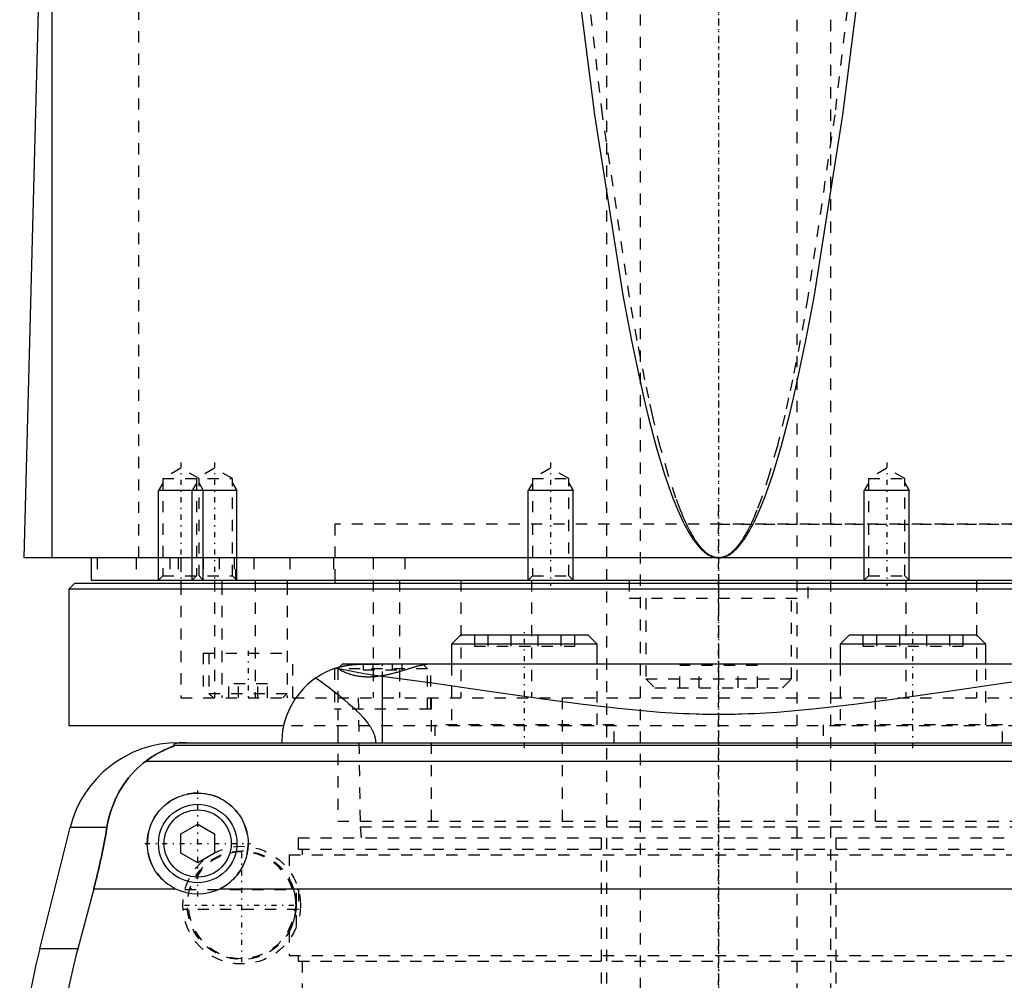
# Model space of a CAD drawing. Extents: x -90 to 90, y -319 to 827.
# Tile 4 of 9: x -62 to 25, y 39 to 125. Entities that reach past the tile are written whole.
import ezdxf

# ---------------------------------------------------------------- set-up
doc = ezdxf.new("R2010")
doc.units = 0
doc.linetypes.add('CENTER', pattern=[1.5, 0.45, -0.5, 0.05, -0.5])
doc.linetypes.add('DASHED', pattern=[2, 1, -1])
for name, color, linetype in [('AM_0', 7, 'CONTINUOUS'), ('AM_10', 7, 'CONTINUOUS'), ('AM_3', 7, 'DASHED'), ('AM_7', 7, 'CENTER')]:
    doc.layers.add(name, color=color, linetype=linetype)

msp = doc.modelspace()

# ---------------------------------------------------------------- linework, layer by layer
at = {"layer": 'AM_0', "color": 7, "linetype": 'CONTINUOUS'}
for p, q in [((-59.5, 76.5), (-59.5, 135.489)), ((-62, 76.5), (-60.5, 133.35)), ((62, 76.5), (-62, 76.5)), ((-56, 76.5), (-56, 74.5)), ((-57.5, 74.2), (-58, 73.7)), ((57.5, 74.2), (-57.5, 74.2)), ((-56, 74.5), (56, 74.5)), ((-48, 74.5), (-48, 74.2)), ((-44.341, 74.5), (-44.341, 74.2)), ((-38.5, 74.5), (-38.5, 74.2)), ((-34.25, 74.5), (-34.25, 74.2)), ((-58, 73.7), (-58, 61.5)), ((58, 73.7), (-58, 73.7)), ((-23.041, 69.6), (-23.841, 68.8)), ((-11.641, 69.6), (-23.041, 69.6)), ((-10.841, 68.8), (-11.641, 69.6)), ((11.641, 69.6), (10.841, 68.8)), ((23.041, 69.6), (11.641, 69.6)), ((23.841, 68.8), (23.041, 69.6)), ((-23.841, 68.8), (-23.841, 67)), ((-10.841, 68.8), (-23.841, 68.8)), ((-10.841, 67), (-10.841, 68.8)), ((10.841, 68.8), (10.841, 67)), ((23.841, 68.8), (10.841, 68.8)), ((23.841, 67), (23.841, 68.8)), ((-33.6, 67), (-33.848, 66.752)), ((33.6, 67), (-33.6, 67)), ((-30.043, 65.905), (-30.043, 60)), ((-38.884, 61.5), (-58, 61.5)), ((-48.192, 60), (48.192, 60)), ((48.569, 59.746), (-48.569, 59.746)), ((51.173, 58.307), (-51.173, 58.307)), ((-48, 51.866), (-46.5, 52.732)), ((-46.5, 52.732), (-45, 51.866)), ((-60.596, 41.616), (-57.893, 52.426)), ((-54.602, 52.426), (-57.893, 52.426)), ((-48, 50.134), (-48, 51.866)), ((-45, 51.866), (-45, 50.134)), ((-46.5, 49.268), (-48, 50.134)), ((-45, 50.134), (-46.5, 49.268)), ((-55.781, 46.968), (-57.2, 41.616)), ((-55.781, 46.968), (-48.498, 46.968)), ((-44.502, 46.968), (44.502, 46.968)), ((-57.2, 41.616), (-60.596, 41.616))]:
    msp.add_line(p, q, dxfattribs=at)
for points in [[(-13.276, 133.35, 0), (-11.092, 116.03, 0), (-8.524, 99.763, 0), (-7.788, 95.899, 0), (-7.05, 92.384, 0), (-6.68, 90.758, 0), (-6.311, 89.219, 0), (-5.57, 86.404, 0), (-4.829, 83.941, 0), (-4.088, 81.828, 0), (-3.655, 80.758, 0), (-3.531, 80.474, 0), (-3.407, 80.201, 0), (-3.345, 80.067, 0), (-3.284, 79.936, 0), (-3.16, 79.682, 0), (-3.036, 79.437, 0), (-2.912, 79.202, 0), (-2.788, 78.977, 0), (-2.664, 78.762, 0), (-2.603, 78.658, 0), (-2.541, 78.557, 0), (-2.417, 78.361, 0), (-2.293, 78.175, 0), (-2.231, 78.086, 0), (-2.169, 77.999, 0), (-2.045, 77.832, 0), (-1.921, 77.676, 0), (-1.859, 77.601, 0), (-1.797, 77.529, 0), (-1.673, 77.392, 0), (-1.549, 77.265, 0), (-1.426, 77.147, 0), (-1.302, 77.04, 0), (-1.178, 76.942, 0), (-1.116, 76.896, 0), (-1.054, 76.854, 0), (-0.93, 76.775, 0), (-0.806, 76.707, 0), (-0.682, 76.648, 0), (-0.558, 76.599, 0), (-0.486, 76.575, 0), (-0.465, 76.569, 0), (-0.444, 76.563, 0), (-0.434, 76.56, 0), (-0.424, 76.557, 0), (-0.403, 76.552, 0), (-0.382, 76.547, 0), (-0.372, 76.544, 0), (-0.362, 76.542, 0), (-0.341, 76.537, 0), (-0.32, 76.533, 0), (-0.31, 76.531, 0), (-0.3, 76.529, 0), (-0.279, 76.525, 0), (-0.258, 76.521, 0), (-0.238, 76.518, 0), (-0.217, 76.515, 0), (-0.196, 76.512, 0), (-0.186, 76.511, 0), (-0.176, 76.51, 0), (-0.155, 76.508, 0), (-0.134, 76.506, 0), (-0.114, 76.504, 0), (-0.093, 76.503, 0), (-0.072, 76.502, 0), (-0.062, 76.501, 0), (-0.052, 76.501, 0), (-0.031, 76.5, 0), (-0.01, 76.5, 0), (0, 76.5, 0)], [(0, 76.5, 0), (0.01, 76.5, 0), (0.031, 76.5, 0), (0.052, 76.501, 0), (0.062, 76.501, 0), (0.072, 76.502, 0), (0.093, 76.503, 0), (0.114, 76.504, 0), (0.134, 76.506, 0), (0.155, 76.508, 0), (0.176, 76.51, 0), (0.186, 76.511, 0), (0.196, 76.512, 0), (0.217, 76.515, 0), (0.238, 76.518, 0), (0.258, 76.521, 0), (0.279, 76.525, 0), (0.3, 76.529, 0), (0.31, 76.531, 0), (0.32, 76.533, 0), (0.341, 76.537, 0), (0.362, 76.542, 0), (0.372, 76.544, 0), (0.382, 76.547, 0), (0.403, 76.552, 0), (0.424, 76.557, 0), (0.434, 76.56, 0), (0.444, 76.563, 0), (0.465, 76.569, 0), (0.486, 76.575, 0), (0.506, 76.582, 0), (0.527, 76.588, 0), (0.548, 76.595, 0), (0.558, 76.599, 0), (0.568, 76.603, 0), (0.589, 76.61, 0), (0.61, 76.618, 0), (0.682, 76.648, 0), (0.806, 76.707, 0), (0.93, 76.775, 0), (1.054, 76.854, 0), (1.116, 76.896, 0), (1.178, 76.942, 0), (1.302, 77.04, 0), (1.426, 77.147, 0), (1.549, 77.265, 0), (1.673, 77.392, 0), (1.797, 77.529, 0), (1.859, 77.601, 0), (1.921, 77.676, 0), (2.045, 77.832, 0), (2.169, 77.999, 0), (2.231, 78.086, 0), (2.293, 78.175, 0), (2.417, 78.361, 0), (2.541, 78.557, 0), (2.603, 78.658, 0), (2.664, 78.762, 0), (2.788, 78.977, 0), (2.912, 79.202, 0), (3.036, 79.437, 0), (3.16, 79.682, 0), (3.284, 79.936, 0), (3.345, 80.067, 0), (3.407, 80.201, 0), (3.531, 80.474, 0), (3.655, 80.758, 0), (4.088, 81.828, 0), (4.829, 83.941, 0), (5.57, 86.404, 0), (6.311, 89.219, 0), (6.68, 90.758, 0), (7.05, 92.384, 0), (7.788, 95.899, 0), (8.524, 99.763, 0), (11.092, 116.03, 0), (13.276, 133.35, 0)], [(-34.197, 66.646, 0), (-34.147, 66.663, 0), (-34.047, 66.694, 0), (-33.948, 66.724, 0), (-33.898, 66.738, 0), (-33.848, 66.752, 0), (-33.747, 66.778, 0), (-33.647, 66.804, 0), (-33.546, 66.827, 0), (-33.445, 66.849, 0), (-33.344, 66.87, 0), (-33.293, 66.88, 0), (-33.243, 66.889, 0), (-33.141, 66.906, 0), (-33.039, 66.922, 0), (-32.938, 66.937, 0), (-32.836, 66.95, 0), (-32.734, 66.961, 0), (-32.683, 66.967, 0), (-32.632, 66.971, 0), (-32.53, 66.98, 0), (-32.427, 66.987, 0), (-32.376, 66.99, 0)], [(-29.343, 67, 0), (-29.43, 67, 0), (-29.605, 66.999, 0), (-29.781, 66.998, 0), (-29.869, 66.997, 0), (-29.957, 66.996, 0), (-30.133, 66.994, 0), (-30.309, 66.991, 0), (-30.485, 66.989, 0), (-30.66, 66.987, 0), (-30.835, 66.985, 0), (-30.921, 66.985, 0), (-31.007, 66.984, 0), (-31.178, 66.983, 0), (-31.347, 66.982, 0), (-31.513, 66.982, 0), (-31.677, 66.983, 0), (-31.838, 66.984, 0), (-31.917, 66.984, 0), (-31.996, 66.985, 0), (-32.151, 66.987, 0), (-32.302, 66.989, 0), (-32.376, 66.99, 0)], [(-34.197, 66.646, 0), (-34.475, 66.548, 0), (-34.994, 66.328, 0), (-35.464, 66.083, 0), (-35.689, 65.949, 0), (-35.907, 65.808, 0), (-36.323, 65.506, 0), (-36.71, 65.178, 0), (-37.068, 64.828, 0), (-37.397, 64.458, 0), (-37.695, 64.07, 0), (-37.833, 63.87, 0), (-37.962, 63.667, 0), (-38.199, 63.252, 0), (-38.404, 62.827, 0), (-38.578, 62.395, 0), (-38.721, 61.958, 0), (-38.833, 61.519, 0), (-38.878, 61.299, 0), (-38.916, 61.08, 0), (-38.97, 60.644, 0), (-38.997, 60.213, 0), (-39, 60, 0)], [(-34.3, 66.611, 0), (-34.3, 66.611, 0), (-34.297, 66.612, 0), (-34.292, 66.614, 0), (-34.288, 66.616, 0), (-34.284, 66.617, 0), (-34.273, 66.621, 0), (-34.259, 66.625, 0), (-34.242, 66.631, 0), (-34.223, 66.638, 0), (-34.201, 66.645, 0), (-34.189, 66.649, 0), (-34.176, 66.653, 0), (-34.148, 66.662, 0), (-34.117, 66.672, 0), (-34.083, 66.683, 0), (-34.047, 66.694, 0), (-34.008, 66.706, 0), (-33.987, 66.712, 0), (-33.966, 66.718, 0), (-33.922, 66.731, 0), (-33.875, 66.744, 0), (-33.85, 66.751, 0)], [(-30.043, 65.905, 0), (-30.173, 65.922, 0), (-30.43, 65.957, 0), (-30.684, 65.993, 0), (-30.81, 66.012, 0), (-30.936, 66.032, 0), (-31.183, 66.071, 0), (-31.428, 66.112, 0), (-31.669, 66.154, 0), (-31.907, 66.196, 0), (-32.142, 66.239, 0), (-32.258, 66.261, 0), (-32.373, 66.283, 0), (-32.601, 66.327, 0), (-32.825, 66.371, 0), (-33.046, 66.415, 0), (-33.263, 66.458, 0), (-33.477, 66.501, 0), (-33.582, 66.523, 0), (-33.687, 66.544, 0), (-33.894, 66.586, 0), (-34.096, 66.626, 0), (-34.197, 66.646, 0)], [(28.496, 65.704, 0), (25.344, 65.272, 0), (22.121, 64.813, 0), (20.484, 64.576, 0), (18.832, 64.338, 0), (15.492, 63.865, 0), (12.109, 63.414, 0), (8.688, 63.016, 0), (5.229, 62.707, 0), (3.204, 62.587, 0), (2.626, 62.563, 0), (2.048, 62.543, 0), (1.758, 62.535, 0), (1.469, 62.528, 0), (0.889, 62.518, 0), (0.309, 62.513, 0), (0.018, 62.513, 0), (-0.273, 62.513, 0), (-0.856, 62.518, 0), (-1.439, 62.528, 0), (-1.73, 62.535, 0), (-2.021, 62.543, 0), (-2.602, 62.562, 0), (-3.183, 62.586, 0), (-5.211, 62.706, 0), (-8.674, 63.014, 0), (-12.1, 63.413, 0), (-15.489, 63.864, 0), (-18.832, 64.338, 0), (-20.483, 64.576, 0), (-22.12, 64.813, 0), (-25.345, 65.273, 0), (-28.497, 65.704, 0), (-30.043, 65.905, 0)], [(-47.523, 60, 0), (-47.528, 60, 0), (-47.537, 60, 0), (-47.546, 60, 0), (-47.551, 60, 0), (-47.556, 60, 0), (-47.565, 60, 0), (-47.575, 60, 0), (-47.584, 60, 0), (-47.594, 60, 0), (-47.603, 60, 0), (-47.608, 60, 0), (-47.612, 60, 0), (-47.622, 60, 0), (-47.631, 59.999, 0), (-47.64, 59.999, 0), (-47.648, 59.999, 0), (-47.657, 59.999, 0), (-47.661, 59.999, 0), (-47.665, 59.999, 0), (-47.674, 59.999, 0), (-47.682, 59.999, 0), (-47.687, 59.999, 0), (-47.691, 59.999, 0), (-47.7, 59.998, 0), (-47.708, 59.998, 0), (-47.713, 59.998, 0), (-47.717, 59.998, 0), (-47.726, 59.998, 0), (-47.734, 59.998, 0), (-47.743, 59.997, 0), (-47.751, 59.997, 0), (-47.759, 59.997, 0), (-47.763, 59.997, 0), (-47.767, 59.997, 0), (-47.775, 59.997, 0), (-47.783, 59.996, 0), (-47.791, 59.996, 0), (-47.798, 59.996, 0), (-47.805, 59.996, 0), (-47.809, 59.996, 0), (-47.812, 59.995, 0), (-47.82, 59.995, 0), (-47.827, 59.995, 0), (-47.834, 59.995, 0), (-47.842, 59.994, 0), (-47.849, 59.994, 0), (-47.852, 59.994, 0), (-47.856, 59.994, 0), (-47.863, 59.994, 0), (-47.87, 59.993, 0), (-47.894, 59.992, 0), (-47.933, 59.99, 0), (-47.95, 59.989, 0), (-47.967, 59.989, 0), (-47.999, 59.987, 0), (-48.03, 59.984, 0), (-48.06, 59.982, 0), (-48.088, 59.98, 0), (-48.115, 59.978, 0), (-48.128, 59.977, 0), (-48.14, 59.975, 0), (-48.164, 59.973, 0), (-48.187, 59.971, 0), (-48.198, 59.97, 0), (-48.209, 59.968, 0), (-48.229, 59.966, 0), (-48.248, 59.964, 0), (-48.257, 59.963, 0), (-48.265, 59.961, 0), (-48.282, 59.959, 0), (-48.298, 59.957, 0), (-48.351, 59.948, 0), (-48.428, 59.933, 0), (-48.489, 59.918, 0), (-48.536, 59.903, 0), (-48.571, 59.888, 0), (-48.585, 59.881, 0), (-48.597, 59.874, 0), (-48.615, 59.859, 0), (-48.627, 59.844, 0), (-48.633, 59.83, 0), (-48.633, 59.815, 0), (-48.628, 59.799, 0), (-48.623, 59.792, 0), (-48.617, 59.784, 0), (-48.601, 59.769, 0), (-48.581, 59.754, 0), (-48.569, 59.746, 0)], [(-48.569, 59.746, 0), (-48.568, 59.745, 0), (-48.567, 59.743, 0), (-48.567, 59.741, 0), (-48.567, 59.74, 0), (-48.568, 59.739, 0), (-48.57, 59.736, 0), (-48.574, 59.733, 0), (-48.578, 59.73, 0), (-48.584, 59.727, 0), (-48.591, 59.723, 0), (-48.594, 59.721, 0), (-48.598, 59.719, 0), (-48.607, 59.715, 0), (-48.617, 59.71, 0), (-48.627, 59.706, 0), (-48.638, 59.701, 0), (-48.65, 59.696, 0), (-48.657, 59.693, 0), (-48.663, 59.69, 0), (-48.677, 59.685, 0), (-48.691, 59.679, 0), (-48.698, 59.676, 0), (-48.705, 59.673, 0), (-48.72, 59.667, 0), (-48.736, 59.661, 0), (-48.744, 59.658, 0), (-48.752, 59.655, 0), (-48.769, 59.648, 0), (-48.786, 59.641, 0), (-48.804, 59.634, 0), (-48.822, 59.627, 0), (-48.841, 59.62, 0), (-48.85, 59.616, 0), (-48.86, 59.613, 0), (-48.879, 59.605, 0), (-48.899, 59.597, 0), (-48.97, 59.569, 0), (-49.095, 59.517, 0), (-49.231, 59.459, 0), (-49.381, 59.393, 0), (-49.46, 59.356, 0), (-49.542, 59.317, 0), (-49.715, 59.232, 0), (-49.897, 59.136, 0), (-50.088, 59.03, 0), (-50.285, 58.915, 0), (-50.482, 58.793, 0), (-50.581, 58.728, 0), (-50.68, 58.663, 0), (-50.878, 58.525, 0), (-51.075, 58.381, 0), (-51.173, 58.307, 0)], [(-51.173, 58.307, 0), (-51.326, 58.19, 0), (-51.623, 57.947, 0), (-51.906, 57.692, 0), (-52.043, 57.559, 0), (-52.177, 57.423, 0), (-52.435, 57.143, 0), (-52.681, 56.852, 0), (-52.913, 56.549, 0), (-53.132, 56.236, 0), (-53.337, 55.912, 0), (-53.435, 55.746, 0), (-53.53, 55.578, 0), (-53.708, 55.236, 0), (-53.873, 54.885, 0), (-54.024, 54.526, 0), (-54.161, 54.159, 0), (-54.284, 53.785, 0), (-54.34, 53.595, 0), (-54.393, 53.404, 0), (-54.487, 53.017, 0), (-54.568, 52.624, 0), (-54.602, 52.426, 0)], [(-48.498, 46.968, 0), (-48.601, 47.021, 0), (-48.802, 47.134, 0), (-48.997, 47.256, 0), (-49.091, 47.321, 0), (-49.183, 47.387, 0), (-49.361, 47.526, 0), (-49.529, 47.672, 0), (-49.688, 47.824, 0), (-49.84, 47.984, 0), (-49.985, 48.153, 0), (-50.055, 48.241, 0), (-50.123, 48.331, 0), (-50.253, 48.518, 0), (-50.375, 48.712, 0), (-50.486, 48.912, 0), (-50.588, 49.119, 0), (-50.679, 49.33, 0), (-50.72, 49.438, 0), (-50.759, 49.546, 0), (-50.827, 49.765, 0), (-50.884, 49.985, 0), (-50.908, 50.096, 0), (-50.93, 50.207, 0), (-50.964, 50.428, 0), (-50.986, 50.648, 0), (-50.993, 50.758, 0), (-50.998, 50.866, 0), (-50.999, 51.081, 0), (-50.99, 51.297, 0), (-50.971, 51.514, 0), (-50.94, 51.733, 0), (-50.899, 51.95, 0), (-50.874, 52.059, 0), (-50.846, 52.167, 0), (-50.783, 52.381, 0), (-50.709, 52.592, 0), (-50.625, 52.799, 0), (-50.531, 53.001, 0), (-50.427, 53.198, 0), (-50.371, 53.294, 0), (-50.314, 53.389, 0), (-50.192, 53.573, 0), (-50.062, 53.749, 0), (-49.926, 53.918, 0), (-49.783, 54.078, 0), (-49.634, 54.229, 0), (-49.557, 54.302, 0), (-49.478, 54.374, 0), (-49.312, 54.513, 0), (-49.137, 54.646, 0), (-48.954, 54.772, 0), (-48.763, 54.889, 0), (-48.565, 54.998, 0), (-48.464, 55.049, 0), (-48.361, 55.097, 0), (-48.151, 55.186, 0), (-47.937, 55.264, 0), (-47.719, 55.332, 0), (-47.498, 55.388, 0), (-47.276, 55.433, 0), (-47.165, 55.451, 0), (-47.053, 55.466, 0), (-46.83, 55.488, 0), (-46.61, 55.499, 0), (-46.5, 55.5, 0), (-46.39, 55.499, 0), (-46.17, 55.488, 0), (-45.947, 55.466, 0), (-45.835, 55.451, 0), (-45.724, 55.433, 0), (-45.502, 55.388, 0), (-45.281, 55.332, 0), (-45.063, 55.264, 0), (-44.849, 55.186, 0), (-44.639, 55.097, 0), (-44.536, 55.049, 0), (-44.435, 54.998, 0), (-44.237, 54.889, 0), (-44.046, 54.772, 0), (-43.863, 54.646, 0), (-43.688, 54.513, 0), (-43.522, 54.374, 0), (-43.443, 54.302, 0), (-43.366, 54.229, 0), (-43.217, 54.078, 0), (-43.074, 53.918, 0), (-42.938, 53.749, 0), (-42.808, 53.573, 0), (-42.686, 53.389, 0), (-42.629, 53.294, 0), (-42.573, 53.198, 0), (-42.469, 53.001, 0), (-42.375, 52.799, 0), (-42.291, 52.592, 0), (-42.217, 52.381, 0), (-42.154, 52.167, 0), (-42.126, 52.059, 0), (-42.101, 51.95, 0), (-42.06, 51.733, 0), (-42.029, 51.514, 0), (-42.01, 51.297, 0), (-42.001, 51.081, 0), (-42.002, 50.866, 0), (-42.007, 50.758, 0), (-42.014, 50.648, 0), (-42.036, 50.428, 0), (-42.07, 50.207, 0), (-42.092, 50.096, 0), (-42.116, 49.985, 0), (-42.173, 49.765, 0), (-42.241, 49.546, 0), (-42.28, 49.438, 0), (-42.321, 49.33, 0), (-42.412, 49.119, 0), (-42.514, 48.912, 0), (-42.625, 48.712, 0), (-42.747, 48.518, 0), (-42.877, 48.331, 0), (-42.945, 48.241, 0), (-43.015, 48.153, 0), (-43.16, 47.984, 0), (-43.312, 47.824, 0), (-43.471, 47.672, 0), (-43.639, 47.526, 0), (-43.817, 47.387, 0), (-43.909, 47.321, 0), (-44.003, 47.256, 0), (-44.198, 47.134, 0), (-44.399, 47.021, 0), (-44.502, 46.968, 0)], [(-54.602, 52.426, 0), (-54.628, 52.273, 0), (-54.68, 51.966, 0), (-54.735, 51.66, 0), (-54.762, 51.506, 0), (-54.79, 51.353, 0), (-54.848, 51.047, 0), (-54.907, 50.741, 0), (-54.968, 50.435, 0), (-55.031, 50.131, 0), (-55.095, 49.827, 0), (-55.128, 49.676, 0), (-55.161, 49.525, 0), (-55.227, 49.223, 0), (-55.296, 48.924, 0), (-55.365, 48.626, 0), (-55.436, 48.327, 0), (-55.51, 48.027, 0), (-55.547, 47.877, 0), (-55.585, 47.726, 0), (-55.662, 47.424, 0), (-55.741, 47.12, 0), (-55.781, 46.968, 0)], [(-57.2, 41.616, 0), (-57.366, 40.978, 0), (-57.676, 39.685, 0), (-57.958, 38.376, 0), (-58.088, 37.717, 0), (-58.21, 37.055, 0), (-58.431, 35.726, 0), (-58.62, 34.395, 0), (-58.777, 33.067, 0), (-58.902, 31.746, 0), (-58.995, 30.438, 0), (-59.03, 29.791, 0), (-59.057, 29.149, 0), (-59.089, 27.883, 0), (-59.094, 26.642, 0), (-59.071, 25.384, 0), (-59.018, 24.102, 0), (-58.935, 22.799, 0), (-58.882, 22.142, 0), (-58.821, 21.482, 0), (-58.674, 20.156, 0), (-58.495, 18.825, 0), (-58.394, 18.159, 0)]]:
    msp.add_polyline3d(points, dxfattribs=at)
for radius in [3.5, 3]:
    msp.add_circle((-46.5, 51), radius, dxfattribs=at)
for centre, radius, start, end in [((-48.192, 50), 10, 90, 165.96216), ((-46.5, 51), 4.5, 243.63717, 296.36283), ((-2.388, 27.062), 60, 165.96216, 188.53297)]:
    msp.add_arc(centre, radius, start, end, dxfattribs=at)
at = {"layer": 'AM_10', "color": 7, "linetype": 'CONTINUOUS'}
for p, q in [((-49.621, 83.156), (-50, 82.5)), ((-46.621, 83.156), (-47, 82.5)), ((-46.379, 83.156), (-46, 82.5)), ((-43.379, 83.156), (-43, 82.5)), ((-16.621, 83.156), (-17, 82.5)), ((-13.379, 83.156), (-13, 82.5)), ((13.379, 83.156), (13, 82.5)), ((16.621, 83.156), (17, 82.5)), ((-50, 74.5), (-50, 82.5)), ((-43, 82.5), (-50, 82.5)), ((-47, 74.5), (-47, 82.5)), ((-46, 74.5), (-46, 82.5)), ((-43, 74.5), (-43, 82.5)), ((-13, 82.5), (-17, 82.5)), ((-17, 74.5), (-17, 82.5)), ((-13, 74.5), (-13, 82.5)), ((17, 82.5), (13, 82.5)), ((13, 74.5), (13, 82.5)), ((17, 74.5), (17, 82.5))]:
    msp.add_line(p, q, dxfattribs=at)
at = {"layer": 'AM_3', "color": 6, "linetype": 'DASHED'}
for p, q in [((-7, 479), (-7, -50.5)), ((7, -50.5), (7, 479)), ((-10, 463.5), (-10, -10.5)), ((10, -10.5), (10, 463.5)), ((-51.744, 76.5), (-51.744, 137.05)), ((-48, 84.5), (-49.621, 83.564)), ((-46.379, 83.564), (-48, 84.5)), ((-45, 84.5), (-46.621, 83.564)), ((-43.379, 83.564), (-45, 84.5)), ((-15, 84.5), (-16.621, 83.564)), ((-13.379, 83.564), (-15, 84.5)), ((15, 84.5), (13.379, 83.564)), ((16.621, 83.564), (15, 84.5)), ((-49.621, 83.564), (-49.621, 74.879)), ((-49.621, 83.564), (-43.379, 83.564)), ((-46.621, 83.564), (-46.621, 74.879)), ((-46.379, 74.879), (-46.379, 83.564)), ((-43.379, 74.879), (-43.379, 83.564)), ((-16.621, 83.564), (-16.621, 74.879)), ((-16.621, 83.564), (-13.379, 83.564)), ((-13.379, 74.879), (-13.379, 83.564)), ((13.379, 83.564), (13.379, 74.879)), ((13.379, 83.564), (16.621, 83.564)), ((16.621, 74.879), (16.621, 83.564)), ((-34.25, 79.5), (-34.25, 74.5)), ((34.25, 79.5), (-34.25, 79.5)), ((0, 79.5), (34.25, 79.5)), ((-55.474, 76.5), (-55.474, 74.5)), ((-52, 76.5), (-52, 74.5)), ((-49, 76.5), (-49, 74.5)), ((-48.25, 76.5), (-48.25, 74.5)), ((-48, 76.5), (-48, 74.5)), ((-46, 76.5), (-46, 74.5)), ((-44.587, 76.5), (-44.587, 74.5)), ((-43.236, 76.5), (-43.236, 74.5)), ((-43.087, 74.5), (-43.087, 76.5)), ((-41.5, 76.5), (-41.5, 74.5)), ((-38.286, 76.5), (-38.286, 74.5)), ((-34.381, 76.5), (-34.381, 74.5)), ((-30.84, 76.5), (-30.84, 74.5)), ((-28, 76.5), (-28, 74.5)), ((-49.621, 74.879), (-50, 74.5)), ((-49.621, 74.879), (-43.379, 74.879)), ((-46.621, 74.879), (-47, 74.5)), ((-46, 74.5), (-46.379, 74.879)), ((-43, 74.5), (-43.379, 74.879)), ((-16.621, 74.879), (-17, 74.5)), ((-16.621, 74.879), (-13.379, 74.879)), ((-13, 74.5), (-13.379, 74.879)), ((13.379, 74.879), (13, 74.5)), ((13.379, 74.879), (16.621, 74.879)), ((17, 74.5), (16.621, 74.879)), ((-48, 74.2), (-48, 64)), ((-45.003, 74.5), (-45.003, 64)), ((-44.341, 74.2), (-44.341, 64)), ((-41.361, 74.5), (-41.361, 64)), ((-38.5, 74.2), (-38.5, 64)), ((-30.85, 74.5), (-30.85, 64)), ((-28.477, 74.5), (-28.477, 64)), ((-23, 74.5), (-23, 64)), ((-16.695, 74.5), (-16.695, 64)), ((-8, 74.5), (-8, 72.9)), ((0, 74.5), (0, 64)), ((8, 72.9), (8, 74.5)), ((16.695, 74.5), (16.695, 64)), ((23, 74.5), (23, 64)), ((-8, 72.9), (8, 72.9)), ((-6.5, 72.9), (-6.5, 65.7)), ((6.5, 65.7), (6.5, 72.9)), ((-21.802, 69.6), (-21.802, 68.6)), ((-20.607, 69.6), (-20.607, 68.6)), ((-18.536, 69.6), (-18.536, 68.6)), ((-16.145, 69.6), (-16.145, 68.6)), ((-14.075, 69.6), (-14.075, 68.6)), ((-12.879, 69.6), (-12.879, 68.6)), ((12.879, 69.6), (12.879, 68.6)), ((14.075, 69.6), (14.075, 68.6)), ((16.145, 69.6), (16.145, 68.6)), ((18.536, 69.6), (18.536, 68.6)), ((20.607, 69.6), (20.607, 68.6)), ((21.802, 69.6), (21.802, 68.6)), ((-21.802, 68.6), (-12.879, 68.6)), ((12.879, 68.6), (21.802, 68.6)), ((-46, 68), (-46, 64)), ((-46, 68), (-38, 68)), ((-45.5, 68), (-45.5, 64.4)), ((-38, 64), (-38, 68)), ((-31.732, 67), (-31.732, 66.5)), ((-30.866, 67), (-30.866, 66.5)), ((-29.134, 67), (-29.134, 66.5)), ((-28.268, 67), (-28.268, 66.5)), ((-26, 66.6), (-26.4, 67)), ((-25.7, 63), (-25.7, 67)), ((-23.841, 67), (-23.841, 61.6)), ((-10.841, 61.6), (-10.841, 67)), ((-3.464, 64.9), (-3.464, 66.9)), ((3.464, 66.9), (-3.464, 66.9)), ((-1.732, 64.9), (-1.732, 66.9)), ((1.732, 64.9), (1.732, 66.9)), ((3.464, 64.9), (3.464, 66.9)), ((10.841, 67), (10.841, 61.6)), ((23.841, 61.6), (23.841, 67)), ((-34.3, 66.611), (-34.3, 63)), ((-33.848, 66.752), (-34, 66.6)), ((-34, 66.6), (-34, 63)), ((-26, 66.6), (-34, 66.6)), ((-31.732, 66.5), (-28.268, 66.5)), ((-26, 63), (-26, 66.6)), ((-43.732, 64), (-43.732, 65.25)), ((-40.268, 65.25), (-43.732, 65.25)), ((-42.866, 64), (-42.866, 65.25)), ((-41.134, 64), (-41.134, 65.25)), ((-40.268, 64), (-40.268, 65.25)), ((-6.5, 65.7), (-5.7, 64.9)), ((-6.5, 65.7), (6.5, 65.7)), ((5.7, 64.9), (6.5, 65.7)), ((-45.5, 64.4), (-45.1, 64)), ((-45.5, 64.4), (-38.5, 64.4)), ((-38.9, 64), (-38.5, 64.4)), ((-5.7, 64.9), (5.7, 64.9)), ((-48, 64), (48, 64)), ((-32.175, 64), (-32, 52.5)), ((-25.65, 64), (-25.65, 53)), ((-13.979, 64), (-13.979, 53)), ((13.979, 64), (13.979, 53)), ((-25.7, 63), (-34.3, 63)), ((-34, 63), (-34, 53)), ((-25.341, 61.6), (-25.341, 60)), ((-9.341, 61.6), (-25.341, 61.6)), ((-9.341, 60), (-9.341, 61.6)), ((9.341, 61.6), (9.341, 60)), ((25.341, 61.6), (9.341, 61.6)), ((25.341, 60), (25.341, 61.6)), ((38.884, 61.5), (-38.884, 61.5)), ((-34, 61.5), (-34, 60)), ((-34, 53), (34, 53)), ((-32, 52.5), (-31.9, 51.5)), ((-32, 52.5), (32, 52.5)), ((-37.525, 51.5), (-37.525, 50.5)), ((-37.525, 51.5), (37.525, 51.5)), ((-10.5, 51.5), (-10.5, 20.5)), ((10.5, 20.5), (10.5, 51.5)), ((-37.525, 50.5), (37.525, 50.5)), ((-37.175, 50.5), (-37.175, 50)), ((-38.325, 50), (-38.325, 47.837)), ((-38.325, 50), (38.325, 50)), ((-47.635, 46.9), (-37.515, 46.9)), ((-37.68, 43.601), (-37.68, 47.399)), ((-37.5, 46.844), (-37.5, 45.1)), ((-37.5, 45.1), (-47.81, 45.1)), ((-38.325, 43.163), (-38.325, 41)), ((-38.325, 41), (38.325, 41)), ((-37.525, 41), (-37.525, 40.5)), ((-37.525, 40.5), (37.525, 40.5)), ((-37.175, 40.5), (-37.175, 37))]:
    msp.add_line(p, q, dxfattribs=at)
for points in [[(0, 76.5, 0), (-0.01, 76.5, 0), (-0.029, 76.5, 0), (-0.048, 76.501, 0), (-0.058, 76.501, 0), (-0.068, 76.502, 0), (-0.087, 76.503, 0), (-0.106, 76.504, 0), (-0.126, 76.506, 0), (-0.145, 76.508, 0), (-0.164, 76.51, 0), (-0.174, 76.511, 0), (-0.184, 76.512, 0), (-0.203, 76.515, 0), (-0.222, 76.518, 0), (-0.242, 76.521, 0), (-0.261, 76.525, 0), (-0.28, 76.529, 0), (-0.29, 76.531, 0), (-0.299, 76.533, 0), (-0.319, 76.537, 0), (-0.338, 76.542, 0), (-0.348, 76.544, 0), (-0.357, 76.547, 0), (-0.377, 76.552, 0), (-0.396, 76.557, 0), (-0.406, 76.56, 0), (-0.415, 76.563, 0), (-0.435, 76.569, 0), (-0.454, 76.575, 0), (-0.473, 76.582, 0), (-0.493, 76.588, 0), (-0.512, 76.596, 0), (-0.522, 76.599, 0), (-0.531, 76.603, 0), (-0.551, 76.611, 0), (-0.57, 76.618, 0), (-0.589, 76.627, 0), (-0.609, 76.635, 0), (-0.628, 76.644, 0), (-0.638, 76.648, 0), (-0.647, 76.653, 0), (-0.667, 76.662, 0), (-0.686, 76.671, 0), (-0.754, 76.707, 0), (-0.869, 76.775, 0), (-0.985, 76.854, 0), (-1.043, 76.897, 0), (-1.101, 76.942, 0), (-1.217, 77.04, 0), (-1.333, 77.148, 0), (-1.449, 77.265, 0), (-1.565, 77.393, 0), (-1.681, 77.53, 0), (-1.739, 77.602, 0), (-1.797, 77.677, 0), (-1.912, 77.833, 0), (-2.028, 78, 0), (-2.086, 78.087, 0), (-2.144, 78.176, 0), (-2.26, 78.362, 0), (-2.376, 78.558, 0), (-2.434, 78.659, 0), (-2.491, 78.763, 0), (-2.607, 78.979, 0), (-2.723, 79.204, 0), (-2.839, 79.439, 0), (-2.955, 79.684, 0), (-3.07, 79.938, 0), (-3.128, 80.069, 0), (-3.186, 80.203, 0), (-3.302, 80.477, 0), (-3.417, 80.761, 0), (-3.822, 81.831, 0), (-4.515, 83.945, 0), (-5.208, 86.409, 0), (-5.9, 89.225, 0), (-6.245, 90.764, 0), (-6.59, 92.391, 0), (-7.279, 95.907, 0), (-7.968, 99.771, 0), (-10.364, 116.038, 0), (-12.4, 133.35, 0)], [(12.4, 133.35, 0), (10.364, 116.038, 0), (7.968, 99.771, 0), (7.279, 95.907, 0), (6.59, 92.391, 0), (6.245, 90.764, 0), (5.9, 89.225, 0), (5.208, 86.409, 0), (4.515, 83.945, 0), (3.822, 81.831, 0), (3.417, 80.761, 0), (3.302, 80.477, 0), (3.186, 80.203, 0), (3.128, 80.069, 0), (3.07, 79.938, 0), (2.955, 79.684, 0), (2.839, 79.439, 0), (2.723, 79.204, 0), (2.607, 78.979, 0), (2.491, 78.763, 0), (2.434, 78.659, 0), (2.376, 78.558, 0), (2.26, 78.362, 0), (2.144, 78.176, 0), (2.086, 78.087, 0), (2.028, 78, 0), (1.912, 77.833, 0), (1.797, 77.677, 0), (1.739, 77.602, 0), (1.681, 77.53, 0), (1.565, 77.393, 0), (1.449, 77.265, 0), (1.333, 77.148, 0), (1.217, 77.04, 0), (1.101, 76.942, 0), (1.043, 76.897, 0), (0.985, 76.854, 0), (0.869, 76.775, 0), (0.754, 76.707, 0), (0.638, 76.648, 0), (0.57, 76.618, 0), (0.551, 76.611, 0), (0.531, 76.603, 0), (0.522, 76.599, 0), (0.512, 76.596, 0), (0.493, 76.588, 0), (0.473, 76.582, 0), (0.454, 76.575, 0), (0.435, 76.569, 0), (0.415, 76.563, 0), (0.406, 76.56, 0), (0.396, 76.557, 0), (0.377, 76.552, 0), (0.357, 76.547, 0), (0.348, 76.544, 0), (0.338, 76.542, 0), (0.319, 76.537, 0), (0.299, 76.533, 0), (0.29, 76.531, 0), (0.28, 76.529, 0), (0.261, 76.525, 0), (0.242, 76.521, 0), (0.222, 76.518, 0), (0.203, 76.515, 0), (0.184, 76.512, 0), (0.174, 76.511, 0), (0.164, 76.51, 0), (0.145, 76.508, 0), (0.126, 76.506, 0), (0.106, 76.504, 0), (0.087, 76.503, 0), (0.068, 76.502, 0), (0.058, 76.501, 0), (0.048, 76.501, 0), (0.029, 76.5, 0), (0.01, 76.5, 0), (0, 76.5, 0)], [(-34.069, 66.687, 0), (-34.053, 66.676, 0), (-34.02, 66.652, 0), (-33.985, 66.628, 0), (-33.967, 66.615, 0), (-33.948, 66.603, 0), (-33.91, 66.578, 0), (-33.869, 66.553, 0), (-33.827, 66.527, 0), (-33.782, 66.501, 0), (-33.736, 66.475, 0), (-33.713, 66.462, 0), (-33.689, 66.449, 0), (-33.639, 66.423, 0), (-33.587, 66.397, 0), (-33.534, 66.371, 0), (-33.479, 66.346, 0), (-33.423, 66.32, 0), (-33.394, 66.307, 0), (-33.364, 66.295, 0), (-33.304, 66.269, 0), (-33.243, 66.245, 0), (-33.211, 66.232, 0), (-33.179, 66.22, 0), (-33.114, 66.196, 0), (-33.048, 66.173, 0), (-33.014, 66.161, 0), (-32.98, 66.15, 0), (-32.91, 66.128, 0), (-32.839, 66.106, 0), (-32.766, 66.085, 0), (-32.691, 66.065, 0), (-32.616, 66.045, 0), (-32.577, 66.036, 0), (-32.538, 66.027, 0), (-32.46, 66.009, 0), (-32.379, 65.993, 0), (-32.298, 65.977, 0), (-32.216, 65.963, 0), (-32.132, 65.95, 0), (-32.09, 65.944, 0), (-32.047, 65.938, 0), (-31.962, 65.927, 0), (-31.875, 65.917, 0), (-31.787, 65.909, 0), (-31.698, 65.902, 0), (-31.608, 65.896, 0), (-31.563, 65.893, 0), (-31.517, 65.891, 0), (-31.426, 65.888, 0), (-31.333, 65.886, 0), (-31.239, 65.886, 0), (-31.145, 65.887, 0), (-31.049, 65.889, 0), (-31.002, 65.891, 0), (-30.954, 65.893, 0), (-30.858, 65.898, 0), (-30.763, 65.904, 0), (-30.667, 65.912, 0), (-30.57, 65.921, 0), (-30.474, 65.931, 0), (-30.426, 65.937, 0), (-30.378, 65.943, 0), (-30.281, 65.955, 0), (-30.185, 65.969, 0), (-30.136, 65.976, 0), (-30.088, 65.984, 0), (-29.992, 66, 0), (-29.895, 66.017, 0), (-29.847, 66.026, 0), (-29.799, 66.035, 0), (-29.703, 66.053, 0), (-29.607, 66.073, 0), (-29.511, 66.094, 0), (-29.416, 66.115, 0), (-29.321, 66.137, 0), (-29.274, 66.148, 0), (-29.227, 66.159, 0), (-29.133, 66.183, 0), (-29.04, 66.206, 0), (-28.947, 66.23, 0), (-28.855, 66.255, 0), (-28.764, 66.28, 0), (-28.718, 66.293, 0), (-28.673, 66.305, 0), (-28.583, 66.331, 0), (-28.494, 66.357, 0), (-28.405, 66.382, 0), (-28.317, 66.408, 0), (-28.23, 66.434, 0), (-28.187, 66.447, 0), (-28.144, 66.46, 0), (-28.059, 66.486, 0), (-27.975, 66.512, 0), (-27.892, 66.538, 0), (-27.81, 66.563, 0), (-27.728, 66.588, 0), (-27.688, 66.601, 0), (-27.648, 66.613, 0), (-27.569, 66.638, 0), (-27.491, 66.662, 0), (-27.414, 66.685, 0), (-27.339, 66.709, 0), (-27.264, 66.731, 0), (-27.227, 66.742, 0), (-27.191, 66.753, 0), (-27.119, 66.774, 0), (-27.048, 66.795, 0), (-27.014, 66.805, 0), (-26.979, 66.815, 0), (-26.911, 66.834, 0), (-26.845, 66.852, 0), (-26.812, 66.861, 0), (-26.78, 66.87, 0), (-26.716, 66.886, 0), (-26.655, 66.902, 0), (-26.594, 66.916, 0), (-26.536, 66.93, 0), (-26.479, 66.942, 0), (-26.452, 66.948, 0), (-26.424, 66.953, 0), (-26.371, 66.963, 0), (-26.32, 66.972, 0), (-26.27, 66.98, 0), (-26.223, 66.987, 0), (-26.177, 66.992, 0), (-26.155, 66.994, 0), (-26.133, 66.996, 0), (-26.091, 66.998, 0), (-26.051, 67, 0), (-26.032, 67, 0)], [(-33.85, 66.751, 0), (-33.816, 66.76, 0), (-33.743, 66.78, 0), (-33.666, 66.799, 0), (-33.626, 66.809, 0), (-33.585, 66.818, 0), (-33.5, 66.837, 0), (-33.411, 66.856, 0), (-33.318, 66.875, 0), (-33.222, 66.892, 0), (-33.124, 66.909, 0), (-33.073, 66.917, 0), (-33.023, 66.925, 0), (-32.918, 66.94, 0), (-32.808, 66.953, 0), (-32.694, 66.966, 0), (-32.576, 66.976, 0), (-32.454, 66.985, 0), (-32.392, 66.989, 0), (-32.328, 66.992, 0), (-32.199, 66.997, 0), (-32.067, 67, 0), (-32, 67, 0)], [(-34.3, 66.611, 0), (-34.3, 66.611, 0), (-34.298, 66.612, 0), (-34.296, 66.613, 0), (-34.294, 66.613, 0), (-34.292, 66.614, 0), (-34.286, 66.616, 0), (-34.279, 66.619, 0), (-34.271, 66.622, 0), (-34.261, 66.625, 0), (-34.249, 66.629, 0), (-34.243, 66.631, 0), (-34.237, 66.633, 0), (-34.222, 66.638, 0), (-34.207, 66.643, 0), (-34.189, 66.649, 0), (-34.171, 66.655, 0), (-34.151, 66.661, 0), (-34.14, 66.665, 0), (-34.129, 66.668, 0), (-34.106, 66.676, 0), (-34.081, 66.683, 0), (-34.069, 66.687, 0)], [(-35.945, 65.783, 0), (-35.757, 65.652, 0), (-35.372, 65.375, 0), (-34.974, 65.08, 0), (-34.774, 64.929, 0), (-34.574, 64.775, 0), (-34.176, 64.463, 0), (-33.784, 64.147, 0), (-33.403, 63.829, 0), (-33.034, 63.511, 0), (-32.684, 63.196, 0), (-32.516, 63.04, 0), (-32.354, 62.885, 0), (-32.04, 62.572, 0), (-31.742, 62.253, 0), (-31.466, 61.928, 0), (-31.317, 61.737, 0), (-31.277, 61.682, 0), (-31.237, 61.628, 0), (-31.218, 61.6, 0), (-31.199, 61.573, 0), (-31.161, 61.517, 0), (-31.124, 61.462, 0), (-31.089, 61.407, 0), (-31.054, 61.352, 0), (-31.021, 61.297, 0), (-31.005, 61.269, 0), (-30.989, 61.241, 0), (-30.958, 61.186, 0), (-30.928, 61.13, 0), (-30.914, 61.103, 0), (-30.899, 61.075, 0), (-30.872, 61.018, 0), (-30.845, 60.961, 0), (-30.832, 60.932, 0), (-30.819, 60.903, 0), (-30.795, 60.845, 0), (-30.772, 60.786, 0), (-30.75, 60.726, 0), (-30.729, 60.665, 0), (-30.71, 60.604, 0), (-30.702, 60.573, 0), (-30.693, 60.542, 0), (-30.677, 60.48, 0), (-30.664, 60.417, 0), (-30.652, 60.353, 0), (-30.641, 60.29, 0), (-30.633, 60.226, 0), (-30.63, 60.194, 0), (-30.627, 60.162, 0), (-30.623, 60.097, 0), (-30.621, 60.033, 0), (-30.621, 60, 0)], [(-51.173, 58.307, 0), (-51.062, 58.391, 0), (-50.845, 58.549, 0), (-50.632, 58.694, 0), (-50.529, 58.762, 0), (-50.427, 58.828, 0), (-50.228, 58.949, 0), (-50.037, 59.06, 0), (-49.854, 59.159, 0), (-49.681, 59.249, 0), (-49.517, 59.329, 0), (-49.439, 59.366, 0), (-49.364, 59.401, 0), (-49.221, 59.464, 0), (-49.09, 59.52, 0), (-48.964, 59.571, 0), (-48.894, 59.599, 0), (-48.875, 59.606, 0), (-48.856, 59.614, 0), (-48.847, 59.618, 0), (-48.838, 59.621, 0), (-48.82, 59.628, 0), (-48.802, 59.635, 0), (-48.785, 59.642, 0), (-48.768, 59.649, 0), (-48.751, 59.655, 0), (-48.743, 59.658, 0), (-48.735, 59.662, 0), (-48.719, 59.668, 0), (-48.704, 59.674, 0), (-48.697, 59.677, 0), (-48.69, 59.68, 0), (-48.676, 59.685, 0), (-48.662, 59.691, 0), (-48.656, 59.693, 0), (-48.65, 59.696, 0), (-48.638, 59.701, 0), (-48.627, 59.706, 0), (-48.616, 59.711, 0), (-48.607, 59.715, 0), (-48.598, 59.719, 0), (-48.594, 59.721, 0), (-48.59, 59.723, 0), (-48.584, 59.727, 0), (-48.578, 59.73, 0), (-48.574, 59.733, 0), (-48.57, 59.736, 0), (-48.568, 59.739, 0), (-48.567, 59.74, 0), (-48.567, 59.741, 0), (-48.567, 59.743, 0), (-48.568, 59.745, 0), (-48.569, 59.746, 0)], [(-54.602, 52.426, 0), (-54.568, 52.624, 0), (-54.487, 53.017, 0), (-54.393, 53.404, 0), (-54.34, 53.595, 0), (-54.284, 53.785, 0), (-54.161, 54.159, 0), (-54.024, 54.526, 0), (-53.873, 54.885, 0), (-53.708, 55.236, 0), (-53.529, 55.579, 0), (-53.435, 55.747, 0), (-53.337, 55.912, 0), (-53.131, 56.236, 0), (-52.912, 56.55, 0), (-52.68, 56.852, 0), (-52.435, 57.144, 0), (-52.177, 57.424, 0), (-52.043, 57.559, 0), (-51.906, 57.692, 0), (-51.622, 57.947, 0), (-51.326, 58.19, 0), (-51.173, 58.307, 0)], [(-55.781, 46.968, 0), (-55.741, 47.12, 0), (-55.662, 47.424, 0), (-55.585, 47.726, 0), (-55.547, 47.877, 0), (-55.51, 48.027, 0), (-55.436, 48.327, 0), (-55.365, 48.626, 0), (-55.296, 48.924, 0), (-55.227, 49.223, 0), (-55.161, 49.525, 0), (-55.128, 49.676, 0), (-55.095, 49.827, 0), (-55.031, 50.131, 0), (-54.968, 50.435, 0), (-54.907, 50.741, 0), (-54.848, 51.047, 0), (-54.79, 51.353, 0), (-54.762, 51.506, 0), (-54.735, 51.66, 0), (-54.68, 51.966, 0), (-54.628, 52.273, 0), (-54.602, 52.426, 0)], [(-38.325, 43.163, 0), (-38.323, 43.167, 0), (-38.304, 43.202, 0), (-38.266, 43.275, 0), (-38.239, 43.327, 0), (-38.208, 43.391, 0), (-38.165, 43.481, 0), (-38.152, 43.509, 0), (-38.139, 43.54, 0), (-38.132, 43.555, 0), (-38.125, 43.572, 0), (-38.111, 43.605, 0), (-38.096, 43.64, 0), (-38.081, 43.677, 0), (-38.065, 43.715, 0), (-38.05, 43.756, 0), (-38.042, 43.776, 0), (-38.034, 43.798, 0), (-38.017, 43.842, 0), (-38.001, 43.888, 0), (-37.984, 43.937, 0), (-37.967, 43.988, 0), (-37.949, 44.042, 0), (-37.941, 44.069, 0), (-37.932, 44.098, 0), (-37.915, 44.157, 0), (-37.897, 44.22, 0), (-37.879, 44.286, 0), (-37.862, 44.356, 0), (-37.844, 44.431, 0), (-37.836, 44.471, 0), (-37.827, 44.511, 0), (-37.81, 44.598, 0), (-37.8, 44.652, 0), (-37.797, 44.669, 0), (-37.794, 44.685, 0), (-37.793, 44.693, 0), (-37.791, 44.702, 0), (-37.788, 44.719, 0), (-37.786, 44.736, 0), (-37.783, 44.753, 0), (-37.78, 44.771, 0), (-37.777, 44.789, 0), (-37.776, 44.798, 0), (-37.775, 44.807, 0), (-37.772, 44.826, 0), (-37.769, 44.845, 0), (-37.767, 44.864, 0), (-37.764, 44.883, 0), (-37.762, 44.902, 0), (-37.761, 44.912, 0), (-37.76, 44.922, 0), (-37.757, 44.942, 0), (-37.755, 44.962, 0), (-37.753, 44.982, 0), (-37.751, 45.003, 0), (-37.748, 45.023, 0), (-37.747, 45.034, 0), (-37.746, 45.044, 0), (-37.745, 45.065, 0), (-37.743, 45.086, 0), (-37.742, 45.097, 0), (-37.741, 45.108, 0), (-37.739, 45.129, 0), (-37.738, 45.151, 0), (-37.737, 45.162, 0), (-37.736, 45.173, 0), (-37.735, 45.195, 0), (-37.733, 45.217, 0), (-37.732, 45.239, 0), (-37.731, 45.261, 0), (-37.73, 45.284, 0), (-37.729, 45.295, 0), (-37.729, 45.306, 0), (-37.728, 45.329, 0), (-37.727, 45.352, 0), (-37.727, 45.374, 0), (-37.726, 45.397, 0), (-37.726, 45.42, 0), (-37.725, 45.431, 0), (-37.725, 45.443, 0), (-37.725, 45.466, 0), (-37.725, 45.489, 0), (-37.725, 45.5, 0), (-37.725, 45.511, 0), (-37.725, 45.534, 0), (-37.725, 45.557, 0), (-37.725, 45.569, 0), (-37.726, 45.58, 0), (-37.726, 45.603, 0), (-37.727, 45.626, 0), (-37.727, 45.648, 0), (-37.728, 45.671, 0), (-37.729, 45.694, 0), (-37.729, 45.705, 0), (-37.73, 45.716, 0), (-37.731, 45.739, 0), (-37.732, 45.761, 0), (-37.733, 45.783, 0), (-37.735, 45.805, 0), (-37.736, 45.827, 0), (-37.737, 45.838, 0), (-37.738, 45.849, 0), (-37.739, 45.871, 0), (-37.741, 45.892, 0), (-37.742, 45.903, 0), (-37.743, 45.914, 0), (-37.745, 45.935, 0), (-37.746, 45.956, 0), (-37.747, 45.966, 0), (-37.748, 45.977, 0), (-37.751, 45.997, 0), (-37.753, 46.018, 0), (-37.755, 46.038, 0), (-37.757, 46.058, 0), (-37.76, 46.078, 0), (-37.761, 46.088, 0), (-37.762, 46.098, 0), (-37.764, 46.117, 0), (-37.767, 46.136, 0), (-37.769, 46.155, 0), (-37.772, 46.174, 0), (-37.775, 46.193, 0), (-37.776, 46.202, 0), (-37.777, 46.211, 0), (-37.78, 46.229, 0), (-37.783, 46.247, 0), (-37.786, 46.264, 0), (-37.788, 46.281, 0), (-37.791, 46.298, 0), (-37.793, 46.307, 0), (-37.794, 46.315, 0), (-37.797, 46.331, 0), (-37.8, 46.348, 0), (-37.81, 46.402, 0), (-37.827, 46.489, 0), (-37.836, 46.529, 0), (-37.844, 46.569, 0), (-37.862, 46.644, 0), (-37.879, 46.714, 0), (-37.897, 46.78, 0), (-37.915, 46.843, 0), (-37.932, 46.902, 0), (-37.941, 46.931, 0), (-37.949, 46.958, 0), (-37.967, 47.012, 0), (-37.984, 47.063, 0), (-38.001, 47.112, 0), (-38.017, 47.158, 0), (-38.034, 47.202, 0), (-38.042, 47.224, 0), (-38.05, 47.244, 0), (-38.065, 47.285, 0), (-38.081, 47.323, 0), (-38.096, 47.36, 0), (-38.111, 47.395, 0), (-38.125, 47.428, 0), (-38.132, 47.445, 0), (-38.139, 47.46, 0), (-38.152, 47.491, 0), (-38.165, 47.519, 0), (-38.208, 47.609, 0), (-38.239, 47.673, 0), (-38.266, 47.725, 0), (-38.304, 47.798, 0), (-38.323, 47.833, 0), (-38.325, 47.837, 0)]]:
    msp.add_polyline3d(points, dxfattribs=at)
for radius in [5.25, 4.85]:
    msp.add_circle((-42.575, 45.5), radius, dxfattribs=at)
for centre, radius, start, end in [((-46.5, 51), 4.5, 296.36283, 243.63717), ((-42.575, 45.5), 4.75, 17.14176, 162.85824), ((-42.575, 45.5), 4.75, 184.83063, 355.16937)]:
    msp.add_arc(centre, radius, start, end, dxfattribs=at)
at = {"layer": 'AM_7', "color": 4, "linetype": 'CENTER'}
for p, q in [((0, 826.775), (0, -92.275)), ((0, 302.7), (0, 22.81)), ((-48, 85), (-48, 74)), ((-45, 85), (-45, 74)), ((-15, 85), (-15, 74)), ((15, 85), (15, 74)), ((0, -14.35), (0, 81.35)), ((-17.341, 59.52), (-17.341, 70.08)), ((17.341, 59.52), (17.341, 70.08)), ((-42, 68.2), (-42, 63.8)), ((-30, 62.8), (-30, 67.2)), ((-46.5, 46.275), (-46.5, 55.725)), ((0, 54.6), (0, -13.6)), ((0, 53.05), (0, 18.95)), ((-51.225, 51), (-41.775, 51)), ((-42.575, 40.407), (-42.575, 50.593)), ((-47.667, 45.5), (-37.483, 45.5))]:
    msp.add_line(p, q, dxfattribs=at)

doc.saveas('drawing.dxf')
